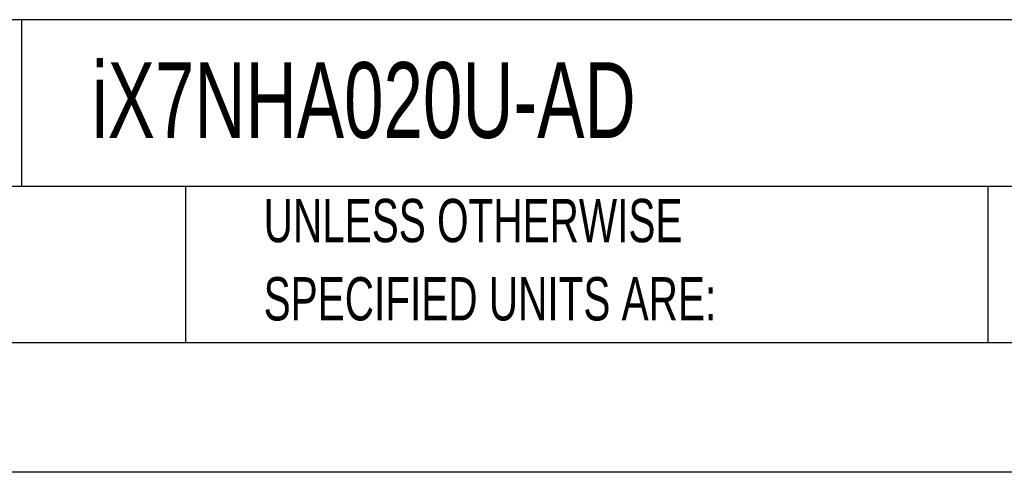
# Model space of a CAD drawing. Header units: millimetres. Extents: x 0 to 838, y 0 to 648.
# Tile 15 of 29: x 467 to 611, y 0 to 66. Entities that reach past the tile are written whole.
import ezdxf

# ---------------------------------------------------------------- set-up
doc = ezdxf.new("R2010")
doc.units = ezdxf.units.MM
doc.header["$LTSCALE"] = 3
doc.linetypes.add('CENTERX2', pattern=[20.32, 12.7, -2.54, 2.54, -2.54])
doc.layers.add('TEXT', color=140, linetype='Continuous', lineweight=25)
doc.styles.add('SLDTEXTSTYLE0', font='TXT', dxfattribs={"width": 0.7})

# ---------------------------------------------------------------- blocks, each defined once
blk = doc.blocks.new('SW_NOTE_0_2')
at = {"layer": 'TEXT', "color": 0, "linetype": 'CENTERX2', "lineweight": 18, "char_height": 6.35, "attachment_point": 1, "style": 'SLDTEXTSTYLE0'}
for s, insert in [('UNLESS OTHERWISE', (0, 8.19)), ('SPECIFIED UNITS ARE:', (0, -3.28))]:
    blk.add_mtext(s, dxfattribs=dict(at, insert=insert))

msp = doc.modelspace()

# ---------------------------------------------------------------- linework, layer by layer
at = {"color": 7, "linetype": 'Continuous'}
msp.add_line((838.21, 0.01), (0.01, 0.01), dxfattribs=at)
at = {"layer": 'TEXT'}
for p, q in [((819.15, 66.38), (19.05, 66.38)), ((467.28, 66.38), (467.28, 41.91)), ((819.15, 41.91), (19.05, 41.91)), ((491.34, 41.91), (491.34, 19.05)), ((609.07, 41.91), (609.07, 19.05)), ((19.05, 19.05), (819.15, 19.05))]:
    msp.add_line(p, q, dxfattribs=at)

# ---------------------------------------------------------------- block references
at = {"layer": 'TEXT', "linetype": 'CENTERX2', "lineweight": 18}
msp.add_blockref('SW_NOTE_0_2', (502.82, 31.91), dxfattribs=at)

# ---------------------------------------------------------------- texts
at = {"layer": 'TEXT', "linetype": 'CENTERX2', "lineweight": 18, "insert": (477.62, 60.15), "char_height": 11.1125, "attachment_point": 1, "style": 'SLDTEXTSTYLE0'}
msp.add_mtext('iX7NHA020U-AD', dxfattribs=at)

doc.saveas('drawing.dxf')
